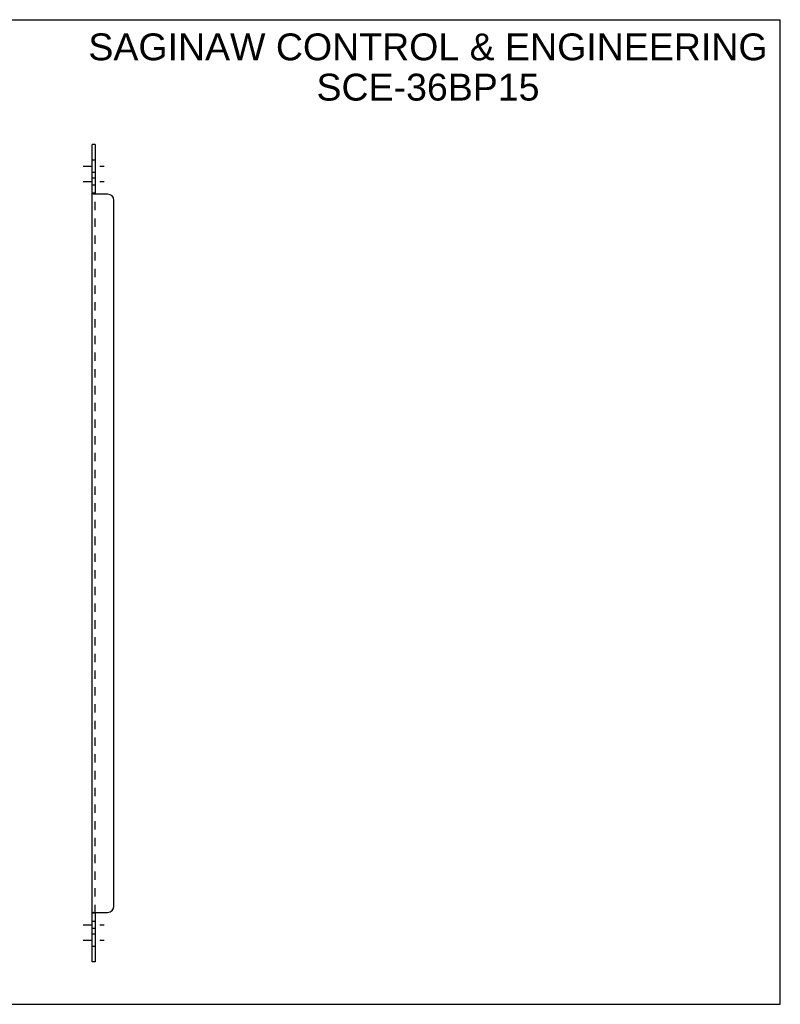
# Model space of a CAD drawing. Header units: inches. Extents: x 0 to 61.4, y 0 to 39.8.
# Tile 2 of 2: x 30.7 to 61.4, y 0 to 39.8. Entities that reach past the tile are written whole.
import ezdxf

# ---------------------------------------------------------------- set-up
doc = ezdxf.new("R2010")
doc.units = ezdxf.units.IN
doc.header["$LTSCALE"] = 3.379518
doc.header["$MEASUREMENT"] = 0
doc.linetypes.add('DASHED', pattern=[0.2, 0.1, -0.1])
doc.linetypes.add('HIDDEN', pattern=[0.2, 0.1, -0.1])
doc.layers.get('0').update_dxf_attribs({"linetype": 'CONTINUOUS'})
doc.layers.add('DEFAULT_2', color=8, linetype='HIDDEN')
doc.layers.add('DIMENSIONS', color=7, linetype='CONTINUOUS')
doc.styles.get("Standard").update_dxf_attribs({"font": 'arial.ttf'})

msp = doc.modelspace()

# ---------------------------------------------------------------- linework, layer by layer
at = {"color": 7, "linetype": 'Continuous'}
for p, q in [((0, 39.759), (61.446, 39.759)), ((61.446, 0), (61.446, 39.759)), ((33.776, 34.713), (33.651, 34.713)), ((33.776, 34.713), (33.776, 32.748)), ((33.776, 32.748), (33.651, 32.748)), ((33.776, 3.677), (33.651, 3.677)), ((33.776, 3.677), (33.776, 1.713)), ((33.776, 1.713), (33.651, 1.713)), ((0, 0), (61.446, 0))]:
    msp.add_line(p, q, dxfattribs=at)
at = {"color": 3, "linetype": 'Continuous'}
for p, q in [((33.651, 1.713), (33.651, 34.713)), ((34.276, 32.713), (33.705, 32.713)), ((34.526, 3.963), (34.526, 32.463)), ((33.685, 3.702), (33.676, 3.698)), ((33.705, 3.713), (34.276, 3.713))]:
    msp.add_line(p, q, dxfattribs=at)
at = {"color": 2, "linetype": 'DASHED'}
for p, q in [((33.289, 33.838), (34.137, 33.838)), ((33.289, 33.219), (34.137, 33.219)), ((33.289, 3.207), (34.137, 3.207)), ((33.289, 2.588), (34.137, 2.588))]:
    msp.add_line(p, q, dxfattribs=at)
at = {"color": 3, "linetype": 'Continuous'}
for points in [[(33.685, 32.723), (33.676, 32.727), (33.673, 32.729), (33.67, 32.73), (33.667, 32.731), (33.664, 32.733), (33.662, 32.734), (33.66, 32.735), (33.657, 32.737), (33.655, 32.739), (33.654, 32.74), (33.653, 32.742), (33.652, 32.743), (33.651, 32.745), (33.651, 32.746), (33.651, 32.747), (33.651, 32.748)], [(33.705, 32.713), (33.703, 32.714), (33.701, 32.715), (33.699, 32.717), (33.697, 32.718), (33.694, 32.719), (33.691, 32.721), (33.688, 32.722), (33.685, 32.723)], [(33.676, 3.698), (33.673, 3.697), (33.67, 3.696), (33.667, 3.694), (33.664, 3.693), (33.662, 3.692), (33.66, 3.69), (33.657, 3.689), (33.655, 3.687), (33.654, 3.685), (33.653, 3.684), (33.652, 3.682), (33.651, 3.681), (33.651, 3.68), (33.651, 3.679), (33.651, 3.677)], [(33.705, 3.713), (33.703, 3.712), (33.701, 3.71), (33.699, 3.709), (33.697, 3.708), (33.694, 3.706), (33.691, 3.705), (33.688, 3.704), (33.685, 3.702)]]:
    msp.add_lwpolyline(points, dxfattribs=at)
at = {"color": 7, "linetype": 'Continuous'}
for points in [[(33.789, 32.734), (33.785, 32.736), (33.784, 32.737), (33.782, 32.738), (33.78, 32.74), (33.779, 32.741), (33.778, 32.742), (33.777, 32.743), (33.776, 32.745), (33.776, 32.746), (33.776, 32.747), (33.776, 32.748)], [(33.801, 32.713), (33.801, 32.714), (33.802, 32.716), (33.802, 32.717), (33.802, 32.719), (33.801, 32.72), (33.801, 32.721), (33.8, 32.722), (33.8, 32.724), (33.799, 32.725), (33.798, 32.726), (33.796, 32.728), (33.795, 32.729), (33.794, 32.73), (33.792, 32.731), (33.79, 32.732), (33.789, 32.734)], [(33.785, 3.69), (33.784, 3.689), (33.782, 3.687), (33.78, 3.686), (33.779, 3.685), (33.778, 3.684), (33.777, 3.682), (33.776, 3.681), (33.776, 3.68), (33.776, 3.679), (33.776, 3.677)], [(33.801, 3.713), (33.801, 3.711), (33.802, 3.71), (33.802, 3.709), (33.802, 3.707), (33.801, 3.706), (33.801, 3.705), (33.8, 3.703), (33.8, 3.702), (33.799, 3.701), (33.798, 3.699), (33.796, 3.698), (33.795, 3.697), (33.794, 3.696), (33.792, 3.695), (33.79, 3.693), (33.789, 3.692), (33.785, 3.69)]]:
    msp.add_lwpolyline(points, dxfattribs=at)
at = {"color": 3, "linetype": 'Continuous'}
for centre, start, end in [((34.276, 32.463), 0, 90), ((34.276, 3.963), 270, 360)]:
    msp.add_arc(centre, 0.25, start, end, dxfattribs=at)
at = {"layer": 'DEFAULT_2', "color": 8, "linetype": 'HIDDEN'}
for p, q in [((33.776, 34.088), (33.651, 34.088)), ((33.776, 33.588), (33.651, 33.588)), ((33.776, 33.36), (33.651, 33.36)), ((33.776, 33.079), (33.651, 33.079)), ((33.655, 32.739), (33.654, 32.74)), ((33.66, 32.735), (33.657, 32.737)), ((33.776, 3.677), (33.776, 32.748)), ((33.776, 32.747), (33.776, 32.748)), ((33.798, 32.726), (33.796, 32.728)), ((33.802, 32.719), (33.801, 32.72)), ((33.651, 3.679), (33.651, 3.677)), ((33.657, 3.689), (33.655, 3.687)), ((33.782, 3.687), (33.78, 3.686)), ((33.796, 3.698), (33.795, 3.697)), ((33.799, 3.701), (33.798, 3.699)), ((33.802, 3.709), (33.802, 3.707)), ((33.776, 3.347), (33.651, 3.347)), ((33.776, 3.066), (33.651, 3.066)), ((33.776, 2.838), (33.651, 2.838)), ((33.776, 2.338), (33.651, 2.338))]:
    msp.add_line(p, q, dxfattribs=at)
for points in [[(33.782, 32.738), (33.78, 32.74), (33.779, 32.741)], [(33.8, 32.722), (33.8, 32.724), (33.799, 32.725)], [(33.801, 32.714), (33.802, 32.716), (33.802, 32.717)], [(33.776, 3.681), (33.776, 3.68), (33.776, 3.679)], [(33.779, 3.685), (33.778, 3.684), (33.777, 3.682)], [(33.801, 3.706), (33.801, 3.705), (33.8, 3.703)]]:
    msp.add_lwpolyline(points, dxfattribs=at)

# ---------------------------------------------------------------- texts
at = {"layer": 'DIMENSIONS', "color": 2, "linetype": 'Continuous', "insert": (47.215, 39.204), "char_height": 1.08434, "width": 27.38657, "attachment_point": 2, "line_spacing_factor": 0.9}
msp.add_mtext('SAGINAW CONTROL & ENGINEERING\\PSCE-36BP15', dxfattribs=at)

doc.saveas('drawing.dxf')
